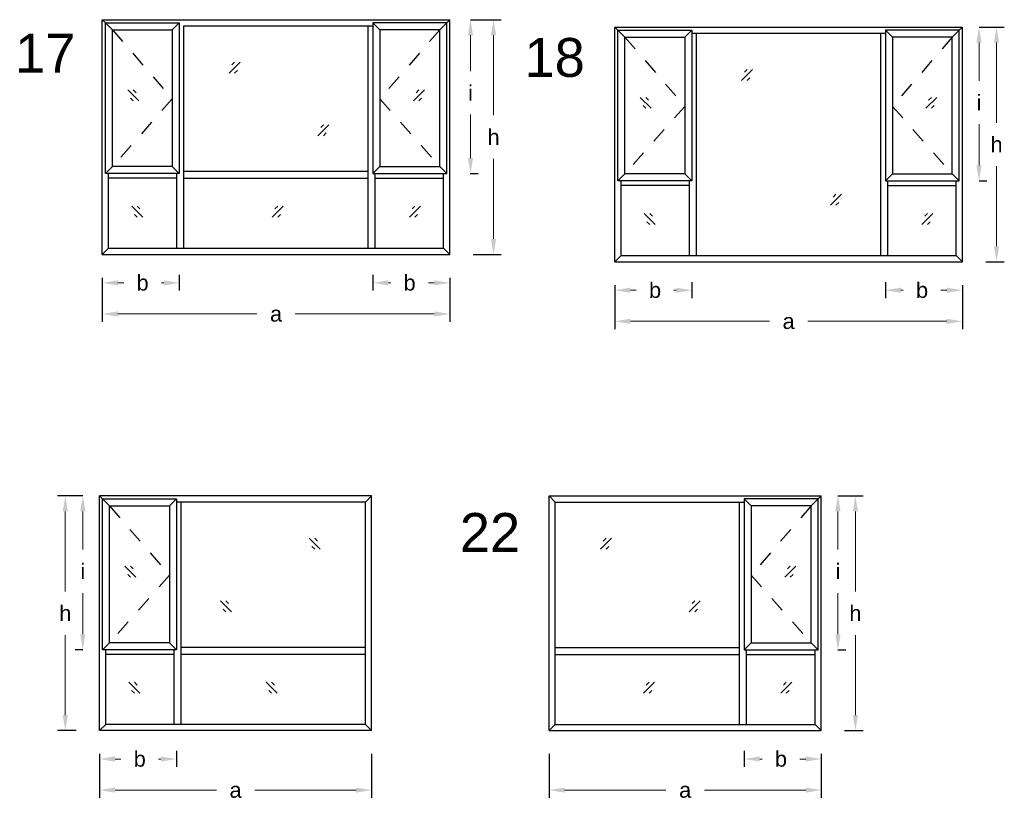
# Model space of a CAD drawing. Header units: millimetres. Extents: x -12.9 to 0.2, y -9.1 to 4.5.
# Tile 2 of 5: x -6.2 to 0.2, y -8.6 to -3.5. Entities that reach past the tile are written whole.
import ezdxf

# ---------------------------------------------------------------- set-up
doc = ezdxf.new("R2010")
doc.units = ezdxf.units.MM
doc.linetypes.add('DASHED', pattern=[19.05, 12.7, -6.35])
for name, color, linetype in [('auxiliar', 1, 'DASHED'), ('proyectable', 7, 'Continuous'), ('vidrio', 160, 'Continuous')]:
    doc.layers.add(name, color=color, linetype=linetype)
doc.styles.get("Standard").update_dxf_attribs({"font": 'arial.ttf'})
doc.dimstyles.get("Standard").update_dxf_attribs({"dimtxt": 0.18, "dimasz": 0.18, "dimexe": 0.2, "dimexo": 0.0625, "dimgap": 0.09, "dimtad": 0, "dimtih": 1, "dimtoh": 1, "dimdec": 4, "dimzin": 0, "dimdsep": 46, "dimtxsty": 'Standard', "dimcen": 0.09, "dimadec": 0, "dimazin": 0, "dimtfac": 1, "dimtdec": 4, "dimtofl": 0, "dimtmove": 0, "dimatfit": 3, "dimfxl": 1.5, "dimfxlon": 1, "dimtolj": 1, "dimtzin": 0, "dimarcsym": 0})

# ---------------------------------------------------------------- blocks, each defined once
blk = doc.blocks.new('*D52')
at = {"layer": 'Defpoints', "color": 0, "transparency": 16777216}
for p in [(-3.8855, -5.0209), (-3.3905, -5.0409), (-3.8855, -5.2235)]:
    blk.add_point(p, dxfattribs=at)
at = {"layer": 'proyectable', "color": 0, "lineweight": -2, "transparency": 16777216}
for p, q in [((-3.8855, -5.1709), (-3.8855, -5.2735)), ((-3.3905, -5.1909), (-3.3905, -5.2735))]:
    blk.add_line(p, q, dxfattribs=at)
at = {"layer": 'proyectable', "color": 0, "lineweight": 5, "transparency": 16777216}
for p, q in [((-3.7855, -5.2235), (-3.7709, -5.2235)), ((-3.4905, -5.2235), (-3.5281, -5.2235))]:
    blk.add_line(p, q, dxfattribs=at)
at = {"layer": 'proyectable', "color": 0, "transparency": 16777216}
for points in [[(-3.7855, -5.2068), (-3.7855, -5.2402), (-3.8855, -5.2235)], [(-3.4905, -5.2068), (-3.4905, -5.2402), (-3.3905, -5.2235)]]:
    blk.add_solid(points, dxfattribs=at)
at = {"layer": 'proyectable', "color": 0, "transparency": 16777216, "insert": (-3.6495, -5.2235), "char_height": 0.1, "attachment_point": 5}
blk.add_mtext('\\A1;b', dxfattribs=at)
blk = doc.blocks.new('*D53')
at = {"layer": 'Defpoints', "color": 0, "transparency": 16777216}
for p in [(-5.6255, -5.0409), (-3.3905, -5.0409), (-5.6255, -5.4235)]:
    blk.add_point(p, dxfattribs=at)
at = {"layer": 'proyectable', "color": 0, "lineweight": -2, "transparency": 16777216}
for p, q in [((-5.6255, -5.1909), (-5.6255, -5.4735)), ((-3.3905, -5.1909), (-3.3905, -5.4735))]:
    blk.add_line(p, q, dxfattribs=at)
at = {"layer": 'proyectable', "color": 0, "lineweight": 5, "transparency": 16777216}
for p, q in [((-5.5255, -5.4235), (-4.6313, -5.4235)), ((-3.4905, -5.4235), (-4.3846, -5.4235))]:
    blk.add_line(p, q, dxfattribs=at)
at = {"layer": 'proyectable', "color": 0, "transparency": 16777216}
for points in [[(-5.5255, -5.4068), (-5.5255, -5.4402), (-5.6255, -5.4235)], [(-3.4905, -5.4068), (-3.4905, -5.4402), (-3.3905, -5.4235)]]:
    blk.add_solid(points, dxfattribs=at)
at = {"layer": 'proyectable', "color": 0, "transparency": 16777216, "insert": (-4.508, -5.4235), "char_height": 0.1, "attachment_point": 5}
blk.add_mtext('\\A1;a', dxfattribs=at)
blk = doc.blocks.new('*D54')
at = {"layer": 'Defpoints', "color": 0, "transparency": 16777216}
for p in [(-5.6255, -5.0409), (-5.1305, -5.0209), (-5.1305, -5.2235)]:
    blk.add_point(p, dxfattribs=at)
at = {"layer": 'proyectable', "color": 0, "lineweight": -2, "transparency": 16777216}
for p, q in [((-5.6255, -5.1909), (-5.6255, -5.2735)), ((-5.1305, -5.1709), (-5.1305, -5.2735))]:
    blk.add_line(p, q, dxfattribs=at)
at = {"layer": 'proyectable', "color": 0, "lineweight": 5, "transparency": 16777216}
for p, q in [((-5.5255, -5.2235), (-5.4879, -5.2235)), ((-5.2305, -5.2235), (-5.245, -5.2235))]:
    blk.add_line(p, q, dxfattribs=at)
at = {"layer": 'proyectable', "color": 0, "transparency": 16777216}
for points in [[(-5.5255, -5.2068), (-5.5255, -5.2402), (-5.6255, -5.2235)], [(-5.2305, -5.2068), (-5.2305, -5.2402), (-5.1305, -5.2235)]]:
    blk.add_solid(points, dxfattribs=at)
at = {"layer": 'proyectable', "color": 0, "transparency": 16777216, "insert": (-5.3664, -5.2235), "char_height": 0.1, "attachment_point": 5}
blk.add_mtext('\\A1;b', dxfattribs=at)
blk = doc.blocks.new('*D55')
at = {"layer": 'Defpoints', "color": 0, "transparency": 16777216}
for p in [(-3.3905, -3.5309), (-3.1095, -3.5309), (-3.3905, -5.0409)]:
    blk.add_point(p, dxfattribs=at)
at = {"layer": 'proyectable', "color": 0, "lineweight": -2, "transparency": 16777216}
for p, q in [((-3.2405, -3.5309), (-3.0595, -3.5309)), ((-3.2405, -5.0409), (-3.0595, -5.0409))]:
    blk.add_line(p, q, dxfattribs=at)
at = {"layer": 'proyectable', "color": 0, "lineweight": 5, "transparency": 16777216}
for p, q in [((-3.1095, -3.6309), (-3.1095, -4.1459)), ((-3.1095, -4.9409), (-3.1095, -4.4259))]:
    blk.add_line(p, q, dxfattribs=at)
at = {"layer": 'proyectable', "color": 0, "transparency": 16777216}
for points in [[(-3.1261, -3.6309), (-3.0928, -3.6309), (-3.1095, -3.5309)], [(-3.1261, -4.9409), (-3.0928, -4.9409), (-3.1095, -5.0409)]]:
    blk.add_solid(points, dxfattribs=at)
at = {"layer": 'proyectable', "color": 0, "transparency": 16777216, "insert": (-3.1095, -4.2859), "char_height": 0.1, "attachment_point": 5}
blk.add_mtext('\\A1;h', dxfattribs=at)
blk = doc.blocks.new('*D56')
at = {"layer": 'Defpoints', "color": 0, "transparency": 16777216}
for p in [(-3.3905, -3.5309), (-3.2578, -3.5309), (-3.4105, -4.5209)]:
    blk.add_point(p, dxfattribs=at)
at = {"layer": 'proyectable', "color": 0, "lineweight": -2, "transparency": 16777216}
for p, q in [((-3.2578, -3.5309), (-3.2078, -3.5309)), ((-3.2605, -4.5209), (-3.2078, -4.5209))]:
    blk.add_line(p, q, dxfattribs=at)
at = {"layer": 'proyectable', "color": 0, "lineweight": 5, "transparency": 16777216}
for p, q in [((-3.2578, -3.6309), (-3.2578, -3.8617)), ((-3.2578, -4.4209), (-3.2578, -4.1417))]:
    blk.add_line(p, q, dxfattribs=at)
at = {"layer": 'proyectable', "color": 0, "transparency": 16777216}
for points in [[(-3.2744, -3.6309), (-3.2411, -3.6309), (-3.2578, -3.5309)], [(-3.2744, -4.4209), (-3.2411, -4.4209), (-3.2578, -4.5209)]]:
    blk.add_solid(points, dxfattribs=at)
at = {"layer": 'proyectable', "color": 0, "transparency": 16777216, "insert": (-3.2578, -4.0017), "char_height": 0.1, "attachment_point": 5}
blk.add_mtext('\\A1;i', dxfattribs=at)
blk = doc.blocks.new('*D57')
at = {"layer": 'Defpoints', "color": 0, "transparency": 16777216}
for p in [(-0.0947, -3.5782), (0.0126, -3.5782), (-0.1147, -4.5682)]:
    blk.add_point(p, dxfattribs=at)
at = {"layer": 'proyectable', "color": 0, "lineweight": -2, "transparency": 16777216}
for p, q in [((0.0126, -3.5782), (0.0626, -3.5782)), ((0.0126, -4.5682), (0.0626, -4.5682))]:
    blk.add_line(p, q, dxfattribs=at)
at = {"layer": 'proyectable', "color": 0, "lineweight": 5, "transparency": 16777216}
for p, q in [((0.0126, -3.6782), (0.0126, -3.9232)), ((0.0126, -4.4682), (0.0126, -4.2032))]:
    blk.add_line(p, q, dxfattribs=at)
at = {"layer": 'proyectable', "color": 0, "transparency": 16777216}
for points in [[(-0.0041, -3.6782), (0.0292, -3.6782), (0.0126, -3.5782)], [(-0.0041, -4.4682), (0.0292, -4.4682), (0.0126, -4.5682)]]:
    blk.add_solid(points, dxfattribs=at)
at = {"layer": 'proyectable', "color": 0, "transparency": 16777216, "insert": (0.0126, -4.0632), "char_height": 0.1, "attachment_point": 5}
blk.add_mtext('\\A1;i', dxfattribs=at)
blk = doc.blocks.new('*D58')
at = {"layer": 'Defpoints', "color": 0, "transparency": 16777216}
for p in [(-0.0947, -3.5782), (0.125, -3.5782), (-0.0947, -5.0882)]:
    blk.add_point(p, dxfattribs=at)
at = {"layer": 'proyectable', "color": 0, "lineweight": -2, "transparency": 16777216}
for p, q in [((0.0553, -3.5782), (0.175, -3.5782)), ((0.0553, -5.0882), (0.175, -5.0882))]:
    blk.add_line(p, q, dxfattribs=at)
at = {"layer": 'proyectable', "color": 0, "lineweight": 5, "transparency": 16777216}
for p, q in [((0.125, -3.6782), (0.125, -4.1932)), ((0.125, -4.9882), (0.125, -4.4732))]:
    blk.add_line(p, q, dxfattribs=at)
at = {"layer": 'proyectable', "color": 0, "transparency": 16777216}
for points in [[(0.1084, -3.6782), (0.1417, -3.6782), (0.125, -3.5782)], [(0.1084, -4.9882), (0.1417, -4.9882), (0.125, -5.0882)]]:
    blk.add_solid(points, dxfattribs=at)
at = {"layer": 'proyectable', "color": 0, "transparency": 16777216, "insert": (0.125, -4.3332), "char_height": 0.1, "attachment_point": 5}
blk.add_mtext('\\A1;h', dxfattribs=at)
blk = doc.blocks.new('*D59')
at = {"layer": 'Defpoints', "color": 0, "transparency": 16777216}
for p in [(-0.5897, -5.0682), (-0.0947, -5.0882), (-0.5897, -5.2708)]:
    blk.add_point(p, dxfattribs=at)
at = {"layer": 'proyectable', "color": 0, "lineweight": -2, "transparency": 16777216}
for p, q in [((-0.5897, -5.2182), (-0.5897, -5.3208)), ((-0.0947, -5.2382), (-0.0947, -5.3208))]:
    blk.add_line(p, q, dxfattribs=at)
at = {"layer": 'proyectable', "color": 0, "lineweight": 5, "transparency": 16777216}
for p, q in [((-0.4897, -5.2708), (-0.4752, -5.2708)), ((-0.1947, -5.2708), (-0.2324, -5.2708))]:
    blk.add_line(p, q, dxfattribs=at)
at = {"layer": 'proyectable', "color": 0, "transparency": 16777216}
for points in [[(-0.4897, -5.2541), (-0.4897, -5.2874), (-0.5897, -5.2708)], [(-0.1947, -5.2541), (-0.1947, -5.2874), (-0.0947, -5.2708)]]:
    blk.add_solid(points, dxfattribs=at)
at = {"layer": 'proyectable', "color": 0, "transparency": 16777216, "insert": (-0.3538, -5.2708), "char_height": 0.1, "attachment_point": 5}
blk.add_mtext('\\A1;b', dxfattribs=at)
blk = doc.blocks.new('*D60')
at = {"layer": 'Defpoints', "color": 0, "transparency": 16777216}
for p in [(-2.3297, -5.0882), (-0.0947, -5.0882), (-2.3297, -5.4708)]:
    blk.add_point(p, dxfattribs=at)
at = {"layer": 'proyectable', "color": 0, "lineweight": -2, "transparency": 16777216}
for p, q in [((-2.3297, -5.2382), (-2.3297, -5.5208)), ((-0.0947, -5.2382), (-0.0947, -5.5208))]:
    blk.add_line(p, q, dxfattribs=at)
at = {"layer": 'proyectable', "color": 0, "lineweight": 5, "transparency": 16777216}
for p, q in [((-2.2297, -5.4708), (-1.3356, -5.4708)), ((-0.1947, -5.4708), (-1.0889, -5.4708))]:
    blk.add_line(p, q, dxfattribs=at)
at = {"layer": 'proyectable', "color": 0, "transparency": 16777216}
for points in [[(-2.2297, -5.4541), (-2.2297, -5.4874), (-2.3297, -5.4708)], [(-0.1947, -5.4541), (-0.1947, -5.4874), (-0.0947, -5.4708)]]:
    blk.add_solid(points, dxfattribs=at)
at = {"layer": 'proyectable', "color": 0, "transparency": 16777216, "insert": (-1.2122, -5.4708), "char_height": 0.1, "attachment_point": 5}
blk.add_mtext('\\A1;a', dxfattribs=at)
blk = doc.blocks.new('*D61')
at = {"layer": 'Defpoints', "color": 0, "transparency": 16777216}
for p in [(-2.3297, -5.0882), (-1.8347, -5.0682), (-1.8347, -5.2708)]:
    blk.add_point(p, dxfattribs=at)
at = {"layer": 'proyectable', "color": 0, "lineweight": -2, "transparency": 16777216}
for p, q in [((-2.3297, -5.2382), (-2.3297, -5.3208)), ((-1.8347, -5.2182), (-1.8347, -5.3208))]:
    blk.add_line(p, q, dxfattribs=at)
at = {"layer": 'proyectable', "color": 0, "lineweight": 5, "transparency": 16777216}
for p, q in [((-2.2297, -5.2708), (-2.1921, -5.2708)), ((-1.9347, -5.2708), (-1.9493, -5.2708))]:
    blk.add_line(p, q, dxfattribs=at)
at = {"layer": 'proyectable', "color": 0, "transparency": 16777216}
for points in [[(-2.2297, -5.2541), (-2.2297, -5.2874), (-2.3297, -5.2708)], [(-1.9347, -5.2541), (-1.9347, -5.2874), (-1.8347, -5.2708)]]:
    blk.add_solid(points, dxfattribs=at)
at = {"layer": 'proyectable', "color": 0, "transparency": 16777216, "insert": (-2.0707, -5.2708), "char_height": 0.1, "attachment_point": 5}
blk.add_mtext('\\A1;b', dxfattribs=at)
blk = doc.blocks.new('*D76')
at = {"layer": 'Defpoints', "color": 0, "transparency": 16777216}
for p in [(-5.7509, -6.5931), (-5.6436, -6.5931), (-5.6236, -7.5831)]:
    blk.add_point(p, dxfattribs=at)
at = {"layer": 'proyectable', "color": 0, "lineweight": -2, "transparency": 16777216}
for p, q in [((-5.7509, -6.5931), (-5.8009, -6.5931)), ((-5.7509, -7.5831), (-5.8009, -7.5831))]:
    blk.add_line(p, q, dxfattribs=at)
at = {"layer": 'proyectable', "color": 0, "lineweight": 5, "transparency": 16777216}
for p, q in [((-5.7509, -6.6931), (-5.7509, -6.9381)), ((-5.7509, -7.4831), (-5.7509, -7.2181))]:
    blk.add_line(p, q, dxfattribs=at)
at = {"layer": 'proyectable', "color": 0, "transparency": 16777216}
for points in [[(-5.7676, -6.6931), (-5.7343, -6.6931), (-5.7509, -6.5931)], [(-5.7676, -7.4831), (-5.7343, -7.4831), (-5.7509, -7.5831)]]:
    blk.add_solid(points, dxfattribs=at)
at = {"layer": 'proyectable', "color": 0, "transparency": 16777216, "insert": (-5.7509, -7.0781), "char_height": 0.1, "attachment_point": 5}
blk.add_mtext('\\A1;i', dxfattribs=at)
blk = doc.blocks.new('*D77')
at = {"layer": 'Defpoints', "color": 0, "transparency": 16777216}
for p in [(-5.8634, -6.5931), (-5.6436, -6.5931), (-5.6436, -8.1031)]:
    blk.add_point(p, dxfattribs=at)
at = {"layer": 'proyectable', "color": 0, "lineweight": -2, "transparency": 16777216}
for p, q in [((-5.7936, -6.5931), (-5.9134, -6.5931)), ((-5.7936, -8.1031), (-5.9134, -8.1031))]:
    blk.add_line(p, q, dxfattribs=at)
at = {"layer": 'proyectable', "color": 0, "lineweight": 5, "transparency": 16777216}
for p, q in [((-5.8634, -6.6931), (-5.8634, -7.2081)), ((-5.8634, -8.0031), (-5.8634, -7.4881))]:
    blk.add_line(p, q, dxfattribs=at)
at = {"layer": 'proyectable', "color": 0, "transparency": 16777216}
for points in [[(-5.88, -6.6931), (-5.8467, -6.6931), (-5.8634, -6.5931)], [(-5.88, -8.0031), (-5.8467, -8.0031), (-5.8634, -8.1031)]]:
    blk.add_solid(points, dxfattribs=at)
at = {"layer": 'proyectable', "color": 0, "transparency": 16777216, "insert": (-5.8634, -7.3481), "char_height": 0.1, "attachment_point": 5}
blk.add_mtext('\\A1;h', dxfattribs=at)
blk = doc.blocks.new('*D78')
at = {"layer": 'Defpoints', "color": 0, "transparency": 16777216}
for p in [(-1.0023, -6.5931), (-0.895, -6.5931), (-1.0223, -7.5831)]:
    blk.add_point(p, dxfattribs=at)
at = {"layer": 'proyectable', "color": 0, "lineweight": -2, "transparency": 16777216}
for p, q in [((-0.895, -6.5931), (-0.845, -6.5931)), ((-0.895, -7.5831), (-0.845, -7.5831))]:
    blk.add_line(p, q, dxfattribs=at)
at = {"layer": 'proyectable', "color": 0, "lineweight": 5, "transparency": 16777216}
for p, q in [((-0.895, -6.6931), (-0.895, -6.9381)), ((-0.895, -7.4831), (-0.895, -7.2181))]:
    blk.add_line(p, q, dxfattribs=at)
at = {"layer": 'proyectable', "color": 0, "transparency": 16777216}
for points in [[(-0.9116, -6.6931), (-0.8783, -6.6931), (-0.895, -6.5931)], [(-0.9116, -7.4831), (-0.8783, -7.4831), (-0.895, -7.5831)]]:
    blk.add_solid(points, dxfattribs=at)
at = {"layer": 'proyectable', "color": 0, "transparency": 16777216, "insert": (-0.895, -7.0781), "char_height": 0.1, "attachment_point": 5}
blk.add_mtext('\\A1;i', dxfattribs=at)
blk = doc.blocks.new('*D79')
at = {"layer": 'Defpoints', "color": 0, "transparency": 16777216}
for p in [(-1.0023, -6.5931), (-0.7825, -6.5931), (-1.0023, -8.1031)]:
    blk.add_point(p, dxfattribs=at)
at = {"layer": 'proyectable', "color": 0, "lineweight": -2, "transparency": 16777216}
for p, q in [((-0.8523, -6.5931), (-0.7325, -6.5931)), ((-0.8523, -8.1031), (-0.7325, -8.1031))]:
    blk.add_line(p, q, dxfattribs=at)
at = {"layer": 'proyectable', "color": 0, "lineweight": 5, "transparency": 16777216}
for p, q in [((-0.7825, -6.6931), (-0.7825, -7.2081)), ((-0.7825, -8.0031), (-0.7825, -7.4881))]:
    blk.add_line(p, q, dxfattribs=at)
at = {"layer": 'proyectable', "color": 0, "transparency": 16777216}
for points in [[(-0.7992, -6.6931), (-0.7658, -6.6931), (-0.7825, -6.5931)], [(-0.7992, -8.0031), (-0.7658, -8.0031), (-0.7825, -8.1031)]]:
    blk.add_solid(points, dxfattribs=at)
at = {"layer": 'proyectable', "color": 0, "transparency": 16777216, "insert": (-0.7825, -7.3481), "char_height": 0.1, "attachment_point": 5}
blk.add_mtext('\\A1;h', dxfattribs=at)
blk = doc.blocks.new('*D80')
at = {"layer": 'Defpoints', "color": 0, "transparency": 16777216}
for p in [(-5.6436, -8.1031), (-5.1486, -8.0831), (-5.1486, -8.2856)]:
    blk.add_point(p, dxfattribs=at)
at = {"layer": 'proyectable', "color": 0, "lineweight": -2, "transparency": 16777216}
for p, q in [((-5.6436, -8.2531), (-5.6436, -8.3356)), ((-5.1486, -8.2331), (-5.1486, -8.3356))]:
    blk.add_line(p, q, dxfattribs=at)
at = {"layer": 'proyectable', "color": 0, "lineweight": 5, "transparency": 16777216}
for p, q in [((-5.5436, -8.2856), (-5.506, -8.2856)), ((-5.2486, -8.2856), (-5.2632, -8.2856))]:
    blk.add_line(p, q, dxfattribs=at)
at = {"layer": 'proyectable', "color": 0, "transparency": 16777216}
for points in [[(-5.5436, -8.2689), (-5.5436, -8.3023), (-5.6436, -8.2856)], [(-5.2486, -8.2689), (-5.2486, -8.3023), (-5.1486, -8.2856)]]:
    blk.add_solid(points, dxfattribs=at)
at = {"layer": 'proyectable', "color": 0, "transparency": 16777216, "insert": (-5.3846, -8.2856), "char_height": 0.1, "attachment_point": 5}
blk.add_mtext('\\A1;b', dxfattribs=at)
blk = doc.blocks.new('*D81')
at = {"layer": 'Defpoints', "color": 0, "transparency": 16777216}
for p in [(-5.6436, -8.1031), (-3.8936, -8.1031), (-3.8936, -8.4856)]:
    blk.add_point(p, dxfattribs=at)
at = {"layer": 'proyectable', "color": 0, "lineweight": -2, "transparency": 16777216}
for p, q in [((-5.6436, -8.2531), (-5.6436, -8.5356)), ((-3.8936, -8.2531), (-3.8936, -8.5356))]:
    blk.add_line(p, q, dxfattribs=at)
at = {"layer": 'proyectable', "color": 0, "lineweight": 5, "transparency": 16777216}
for p, q in [((-5.5436, -8.4856), (-4.892, -8.4856)), ((-3.9936, -8.4856), (-4.6453, -8.4856))]:
    blk.add_line(p, q, dxfattribs=at)
at = {"layer": 'proyectable', "color": 0, "transparency": 16777216}
for points in [[(-5.5436, -8.4689), (-5.5436, -8.5023), (-5.6436, -8.4856)], [(-3.9936, -8.4689), (-3.9936, -8.5023), (-3.8936, -8.4856)]]:
    blk.add_solid(points, dxfattribs=at)
at = {"layer": 'proyectable', "color": 0, "transparency": 16777216, "insert": (-4.7686, -8.4856), "char_height": 0.1, "attachment_point": 5}
blk.add_mtext('\\A1;a', dxfattribs=at)
blk = doc.blocks.new('*D82')
at = {"layer": 'Defpoints', "color": 0, "transparency": 16777216}
for p in [(-1.4973, -8.0831), (-1.0023, -8.1031), (-1.4973, -8.2856)]:
    blk.add_point(p, dxfattribs=at)
at = {"layer": 'proyectable', "color": 0, "lineweight": -2, "transparency": 16777216}
for p, q in [((-1.4973, -8.2331), (-1.4973, -8.3356)), ((-1.0023, -8.2531), (-1.0023, -8.3356))]:
    blk.add_line(p, q, dxfattribs=at)
at = {"layer": 'proyectable', "color": 0, "lineweight": 5, "transparency": 16777216}
for p, q in [((-1.3973, -8.2856), (-1.3827, -8.2856)), ((-1.1023, -8.2856), (-1.1399, -8.2856))]:
    blk.add_line(p, q, dxfattribs=at)
at = {"layer": 'proyectable', "color": 0, "transparency": 16777216}
for points in [[(-1.3973, -8.2689), (-1.3973, -8.3023), (-1.4973, -8.2856)], [(-1.1023, -8.2689), (-1.1023, -8.3023), (-1.0023, -8.2856)]]:
    blk.add_solid(points, dxfattribs=at)
at = {"layer": 'proyectable', "color": 0, "transparency": 16777216, "insert": (-1.2613, -8.2856), "char_height": 0.1, "attachment_point": 5}
blk.add_mtext('\\A1;b', dxfattribs=at)
blk = doc.blocks.new('*D83')
at = {"layer": 'Defpoints', "color": 0, "transparency": 16777216}
for p in [(-2.7523, -8.1031), (-1.0023, -8.1031), (-2.7523, -8.4856)]:
    blk.add_point(p, dxfattribs=at)
at = {"layer": 'proyectable', "color": 0, "lineweight": -2, "transparency": 16777216}
for p, q in [((-2.7523, -8.2531), (-2.7523, -8.5356)), ((-1.0023, -8.2531), (-1.0023, -8.5356))]:
    blk.add_line(p, q, dxfattribs=at)
at = {"layer": 'proyectable', "color": 0, "lineweight": 5, "transparency": 16777216}
for p, q in [((-2.6523, -8.4856), (-2.0006, -8.4856)), ((-1.1023, -8.4856), (-1.7539, -8.4856))]:
    blk.add_line(p, q, dxfattribs=at)
at = {"layer": 'proyectable', "color": 0, "transparency": 16777216}
for points in [[(-2.6523, -8.4689), (-2.6523, -8.5023), (-2.7523, -8.4856)], [(-1.1023, -8.4689), (-1.1023, -8.5023), (-1.0023, -8.4856)]]:
    blk.add_solid(points, dxfattribs=at)
at = {"layer": 'proyectable', "color": 0, "transparency": 16777216, "insert": (-1.8773, -8.4856), "char_height": 0.1, "attachment_point": 5}
blk.add_mtext('\\A1;a', dxfattribs=at)

msp = doc.modelspace()

# ---------------------------------------------------------------- linework, layer by layer
at = {"layer": 'auxiliar', "ltscale": 0.003}
for p, q in [((-5.5605, -3.5959), (-5.1755, -4.0409)), ((-3.4555, -3.5959), (-3.8405, -4.0409)), ((-2.2647, -3.6432), (-1.8797, -4.0882)), ((-0.1597, -3.6432), (-0.5447, -4.0882)), ((-5.1755, -4.0409), (-5.5605, -4.4759)), ((-3.8405, -4.0409), (-3.4555, -4.4759)), ((-1.8797, -4.0882), (-2.2647, -4.5232)), ((-0.5447, -4.0882), (-0.1597, -4.5232)), ((-5.5786, -6.6581), (-5.1936, -7.1031)), ((-1.0673, -6.6581), (-1.4523, -7.1031)), ((-5.1936, -7.1031), (-5.5786, -7.5381)), ((-1.4523, -7.1031), (-1.0673, -7.5381))]:
    msp.add_line(p, q, dxfattribs=at)
at = {"layer": 'proyectable'}
for p, q in [((-5.6255, -3.5309), (-3.3905, -3.5309)), ((-5.6255, -5.0409), (-5.6255, -3.5309)), ((-5.6255, -3.5309), (-5.6055, -3.5509)), ((-3.3905, -3.5309), (-3.4105, -3.5509)), ((-3.3905, -5.0409), (-3.3905, -3.5309)), ((-5.5605, -3.5959), (-5.6055, -3.5509)), ((-5.1755, -3.5959), (-5.1305, -3.5509)), ((-5.1005, -3.5709), (-3.8855, -3.5709)), ((-5.1005, -5.0009), (-5.1005, -3.5709)), ((-3.9155, -5.0009), (-3.9155, -3.5709)), ((-3.8405, -3.5959), (-3.8855, -3.5509)), ((-3.4555, -3.5959), (-3.4105, -3.5509)), ((-2.3297, -3.5782), (-0.0947, -3.5782)), ((-2.3297, -5.0882), (-2.3297, -3.5782)), ((-2.3097, -3.5982), (-2.3297, -3.5782)), ((-2.2647, -3.6432), (-2.3097, -3.5982)), ((-1.8797, -3.6432), (-1.8347, -3.5982)), ((-0.5447, -3.6432), (-0.5897, -3.5982)), ((-0.1597, -3.6432), (-0.1147, -3.5982)), ((-0.1147, -3.5982), (-0.0947, -3.5782)), ((-0.0947, -5.0882), (-0.0947, -3.5782)), ((-1.8347, -3.6182), (-0.5897, -3.6182)), ((-1.8047, -5.0482), (-1.8047, -3.6182)), ((-0.6197, -5.0482), (-0.6197, -3.6182)), ((-5.6055, -4.5209), (-5.5605, -4.4759)), ((-5.1305, -4.5209), (-5.1755, -4.4759)), ((-3.8855, -4.5209), (-3.8405, -4.4759)), ((-3.4105, -4.5209), (-3.4555, -4.4759)), ((-5.5855, -5.0009), (-5.5855, -4.5209)), ((-5.1455, -4.5509), (-5.5855, -4.5509)), ((-5.1455, -5.0009), (-5.1455, -4.5209)), ((-5.1005, -4.5059), (-3.9155, -4.5059)), ((-5.1005, -4.5509), (-3.9155, -4.5509)), ((-3.8705, -5.0009), (-3.8705, -4.5209)), ((-3.8705, -4.5509), (-3.4305, -4.5509)), ((-3.4305, -5.0009), (-3.4305, -4.5209)), ((-2.3097, -4.5682), (-2.2647, -4.5232)), ((-1.8347, -4.5682), (-1.8797, -4.5232)), ((-0.5897, -4.5682), (-0.5447, -4.5232)), ((-0.1147, -4.5682), (-0.1597, -4.5232)), ((-2.2897, -5.0482), (-2.2897, -4.5682)), ((-1.8497, -4.5982), (-2.2897, -4.5982)), ((-1.8497, -5.0482), (-1.8497, -4.5682)), ((-0.5747, -5.0482), (-0.5747, -4.5682)), ((-0.5747, -4.5982), (-0.1347, -4.5982)), ((-0.1347, -5.0482), (-0.1347, -4.5682)), ((-5.6255, -5.0409), (-5.5855, -5.0009)), ((-5.5855, -5.0009), (-3.4305, -5.0009)), ((-3.3905, -5.0409), (-3.4305, -5.0009)), ((-5.6255, -5.0409), (-3.3905, -5.0409)), ((-2.3297, -5.0882), (-2.2897, -5.0482)), ((-2.2897, -5.0482), (-0.1347, -5.0482)), ((-0.0947, -5.0882), (-0.1347, -5.0482)), ((-2.3297, -5.0882), (-0.0947, -5.0882)), ((-5.6436, -8.1031), (-5.6436, -6.5931)), ((-3.8936, -6.5931), (-5.6436, -6.5931)), ((-5.6436, -6.5931), (-5.6236, -6.6131)), ((-5.5786, -6.6581), (-5.6236, -6.6131)), ((-5.1936, -6.6581), (-5.1486, -6.6131)), ((-3.9336, -6.6331), (-5.1486, -6.6331)), ((-5.1186, -8.0631), (-5.1186, -6.6331)), ((-3.9336, -6.6331), (-3.8936, -6.5931)), ((-3.9336, -8.0631), (-3.9336, -6.6331)), ((-3.8936, -8.1031), (-3.8936, -6.5931)), ((-2.7523, -8.1031), (-2.7523, -6.5931)), ((-2.7123, -6.6331), (-2.7523, -6.5931)), ((-2.7523, -6.5931), (-1.0023, -6.5931)), ((-2.7123, -8.0631), (-2.7123, -6.6331)), ((-2.7123, -6.6331), (-1.4973, -6.6331)), ((-1.5273, -8.0631), (-1.5273, -6.6331)), ((-1.4523, -6.6581), (-1.4973, -6.6131)), ((-1.0673, -6.6581), (-1.0223, -6.6131)), ((-1.0023, -6.5931), (-1.0223, -6.6131)), ((-1.0023, -8.1031), (-1.0023, -6.5931)), ((-5.6236, -7.5831), (-5.5786, -7.5381)), ((-5.6036, -8.0631), (-5.6036, -7.5831)), ((-5.1486, -7.5831), (-5.1936, -7.5381)), ((-5.1636, -8.0631), (-5.1636, -7.5831)), ((-3.9336, -7.5681), (-5.1186, -7.5681)), ((-2.7123, -7.5681), (-1.5273, -7.5681)), ((-1.4973, -7.5831), (-1.4523, -7.5381)), ((-1.4823, -8.0631), (-1.4823, -7.5831)), ((-1.0223, -7.5831), (-1.0673, -7.5381)), ((-1.0423, -8.0631), (-1.0423, -7.5831)), ((-5.1636, -7.6131), (-5.6036, -7.6131)), ((-3.9336, -7.6131), (-5.1186, -7.6131)), ((-2.7123, -7.6131), (-1.5273, -7.6131)), ((-1.4823, -7.6131), (-1.0423, -7.6131)), ((-5.6436, -8.1031), (-5.6036, -8.0631)), ((-3.8936, -8.1031), (-5.6436, -8.1031)), ((-3.9336, -8.0631), (-5.6036, -8.0631)), ((-3.9336, -8.0631), (-3.8936, -8.1031)), ((-2.7123, -8.0631), (-2.7523, -8.1031)), ((-2.7523, -8.1031), (-1.0023, -8.1031)), ((-2.7123, -8.0631), (-1.0423, -8.0631)), ((-1.0023, -8.1031), (-1.0423, -8.0631))]:
    msp.add_line(p, q, dxfattribs=at)
for points in [[(-5.6055, -4.5209), (-5.6055, -3.5509), (-5.1305, -3.5509), (-5.1305, -4.5209)], [(-5.5605, -4.4759), (-5.5605, -3.5959), (-5.1755, -3.5959), (-5.1755, -4.4759)], [(-3.4105, -4.5209), (-3.4105, -3.5509), (-3.8855, -3.5509), (-3.8855, -4.5209)], [(-3.4555, -4.4759), (-3.4555, -3.5959), (-3.8405, -3.5959), (-3.8405, -4.4759)], [(-2.3097, -4.5682), (-2.3097, -3.5982), (-1.8347, -3.5982), (-1.8347, -4.5682)], [(-0.1147, -4.5682), (-0.1147, -3.5982), (-0.5897, -3.5982), (-0.5897, -4.5682)], [(-2.2647, -4.5232), (-2.2647, -3.6432), (-1.8797, -3.6432), (-1.8797, -4.5232)], [(-0.1597, -4.5232), (-0.1597, -3.6432), (-0.5447, -3.6432), (-0.5447, -4.5232)], [(-5.6236, -7.5831), (-5.6236, -6.6131), (-5.1486, -6.6131), (-5.1486, -7.5831)], [(-1.0223, -7.5831), (-1.0223, -6.6131), (-1.4973, -6.6131), (-1.4973, -7.5831)], [(-5.5786, -7.5381), (-5.5786, -6.6581), (-5.1936, -6.6581), (-5.1936, -7.5381)], [(-1.0673, -7.5381), (-1.0673, -6.6581), (-1.4523, -6.6581), (-1.4523, -7.5381)]]:
    msp.add_lwpolyline(points, close=True, dxfattribs=at)
at = {"layer": 'vidrio'}
for p, q in [((-4.8099, -3.8747), (-4.7392, -3.804)), ((-4.7922, -3.8216), (-4.7745, -3.804)), ((-4.7745, -3.8747), (-4.7569, -3.857)), ((-1.5141, -3.9219), (-1.4434, -3.8512)), ((-1.4964, -3.8689), (-1.4788, -3.8512)), ((-1.4788, -3.9219), (-1.4611, -3.9043)), ((-5.391, -4.0537), (-5.4617, -3.983)), ((-5.4086, -4.0007), (-5.4263, -3.983)), ((-3.625, -4.0537), (-3.5543, -3.983)), ((-3.6073, -4.0007), (-3.5897, -3.983)), ((-5.4263, -4.0537), (-5.444, -4.036)), ((-3.5897, -4.0537), (-3.572, -4.036)), ((-2.0952, -4.101), (-2.1659, -4.0303)), ((-2.1129, -4.0479), (-2.1306, -4.0303)), ((-0.3292, -4.101), (-0.2585, -4.0303)), ((-0.3116, -4.0479), (-0.2939, -4.0303)), ((-2.1306, -4.101), (-2.1482, -4.0833)), ((-0.2939, -4.101), (-0.2762, -4.0833)), ((-4.2387, -4.2771), (-4.168, -4.2063)), ((-4.2211, -4.224), (-4.2034, -4.2063)), ((-4.2034, -4.2771), (-4.1857, -4.2594)), ((-0.943, -4.7243), (-0.8723, -4.6536)), ((-0.9253, -4.6713), (-0.9076, -4.6536)), ((-5.3655, -4.8009), (-5.4362, -4.7302)), ((-5.3832, -4.7479), (-5.4008, -4.7302)), ((-4.533, -4.8009), (-4.4623, -4.7302)), ((-4.5153, -4.7479), (-4.4976, -4.7302)), ((-3.6505, -4.8009), (-3.5798, -4.7302)), ((-3.6328, -4.7479), (-3.6151, -4.7302)), ((-0.9076, -4.7243), (-0.8899, -4.7067)), ((-5.4008, -4.8009), (-5.4185, -4.7833)), ((-4.4976, -4.8009), (-4.48, -4.7833)), ((-3.6151, -4.8009), (-3.5975, -4.7833)), ((-2.0697, -4.8482), (-2.1404, -4.7775)), ((-2.0874, -4.7952), (-2.1051, -4.7775)), ((-0.3547, -4.8482), (-0.284, -4.7775)), ((-0.337, -4.7952), (-0.3194, -4.7775)), ((-2.1051, -4.8482), (-2.1228, -4.8305)), ((-0.3194, -4.8482), (-0.3017, -4.8305)), ((-4.2242, -6.9368), (-4.2949, -6.8661)), ((-4.2419, -6.8837), (-4.2596, -6.8661)), ((-2.4217, -6.9368), (-2.351, -6.8661)), ((-2.404, -6.8837), (-2.3863, -6.8661)), ((-4.2596, -6.9368), (-4.2772, -6.9191)), ((-2.3863, -6.9368), (-2.3686, -6.9191)), ((-5.4091, -7.1158), (-5.4798, -7.0451)), ((-5.4268, -7.0628), (-5.4445, -7.0451)), ((-1.2368, -7.1158), (-1.1661, -7.0451)), ((-1.2191, -7.0628), (-1.2014, -7.0451)), ((-5.4445, -7.1158), (-5.4621, -7.0981)), ((-1.2014, -7.1158), (-1.1838, -7.0981)), ((-4.7954, -7.3392), (-4.8661, -7.2685)), ((-4.813, -7.2861), (-4.8307, -7.2685)), ((-1.8505, -7.3392), (-1.7798, -7.2685)), ((-1.8328, -7.2861), (-1.8152, -7.2685)), ((-4.8307, -7.3392), (-4.8484, -7.3215)), ((-1.8152, -7.3392), (-1.7975, -7.3215)), ((-5.3836, -7.8631), (-5.4543, -7.7923)), ((-5.419, -7.8631), (-5.4367, -7.8454)), ((-5.4013, -7.81), (-5.419, -7.7923)), ((-4.5011, -7.8631), (-4.5718, -7.7923)), ((-4.5365, -7.8631), (-4.5542, -7.8454)), ((-4.5188, -7.81), (-4.5365, -7.7923)), ((-2.1448, -7.8631), (-2.0741, -7.7923)), ((-2.1271, -7.81), (-2.1094, -7.7923)), ((-2.1094, -7.8631), (-2.0917, -7.8454)), ((-1.2623, -7.8631), (-1.1916, -7.7923)), ((-1.2446, -7.81), (-1.2269, -7.7923)), ((-1.2269, -7.8631), (-1.2092, -7.8454))]:
    msp.add_line(p, q, dxfattribs=at)

# ---------------------------------------------------------------- texts
at = {"layer": 'proyectable', "char_height": 0.25, "attachment_point": 1}
for s, insert in [('17', (-6.1867, -3.6215)), ('18', (-2.9109, -3.6487)), ('22', (-3.3267, -6.7036))]:
    msp.add_mtext_dynamic_manual_height_columns(s, width=0.328144, gutter_width=1.25, heights=[0], dxfattribs=dict(at, insert=insert))

# ---------------------------------------------------------------- dimensions: what is measured, and where the dimension line sits
at = {"layer": 'proyectable'}
for base, p1, p2, angle, text, override, picture, middle in [((-3.2578, -3.5309), (-3.4105, -4.5209), (-3.3905, -3.5309), 90, 'i', {"dimtxt": 0.1, "dimasz": 0.1, "dimexe": 0.05, "dimexo": 0.15, "dimdec": 1, "dimdle": 0.1, "dimlwd": 5}, '*D56', (-3.2578, -4.0017)), ((0.0126, -3.5782), (-0.1147, -4.5682), (-0.0947, -3.5782), 90, 'i', {"dimtxt": 0.1, "dimasz": 0.1, "dimexe": 0.05, "dimexo": 0.15, "dimdec": 1, "dimdle": 0.1, "dimlwd": 5}, '*D57', (0.0126, -4.0632)), ((-3.8855, -5.2235), (-3.3905, -5.0409), (-3.8855, -5.0209), 180, 'b', {"dimtxt": 0.1, "dimasz": 0.1, "dimexe": 0.05, "dimexo": 0.15, "dimdec": 1, "dimdle": 0.1, "dimtofl": 1, "dimtmove": 1, "dimlwd": 5}, '*D52', (-3.6495, -5.2235)), ((-0.5897, -5.2708), (-0.0947, -5.0882), (-0.5897, -5.0682), 180, 'b', {"dimtxt": 0.1, "dimasz": 0.1, "dimexe": 0.05, "dimexo": 0.15, "dimdec": 1, "dimdle": 0.1, "dimtofl": 1, "dimtmove": 1, "dimlwd": 5}, '*D59', (-0.3538, -5.2708)), ((-5.7509, -6.5931), (-5.6236, -7.5831), (-5.6436, -6.5931), 90, 'i', {"dimtxt": 0.1, "dimasz": 0.1, "dimexe": 0.05, "dimexo": 0.15, "dimdec": 1, "dimdle": 0.1, "dimlwd": 5}, '*D76', (-5.7509, -7.0781)), ((-0.895, -6.5931), (-1.0223, -7.5831), (-1.0023, -6.5931), 90, 'i', {"dimtxt": 0.1, "dimasz": 0.1, "dimexe": 0.05, "dimexo": 0.15, "dimdec": 1, "dimdle": 0.1, "dimlwd": 5}, '*D78', (-0.895, -7.0781)), ((-1.4973, -8.2856), (-1.0023, -8.1031), (-1.4973, -8.0831), 180, 'b', {"dimtxt": 0.1, "dimasz": 0.1, "dimexe": 0.05, "dimexo": 0.15, "dimdec": 1, "dimdle": 0.1, "dimtofl": 1, "dimtmove": 1, "dimlwd": 5}, '*D82', (-1.2613, -8.2856))]:
    dim = msp.add_linear_dim(base=base, p1=p1, p2=p2, angle=angle, text=text, dimstyle='Standard', override=override, dxfattribs=at)
    dim.commit()
    dim.dimension.update_dxf_attribs({"geometry": picture, "text_midpoint": middle, "dimtype": 160})
for base, p1, p2, angle, text, override, picture, middle in [((-3.1095, -3.5309), (-3.3905, -5.0409), (-3.3905, -3.5309), 90, 'h', {"dimtxt": 0.1, "dimasz": 0.1, "dimexe": 0.05, "dimexo": 0.15, "dimdec": 1, "dimdle": 0.1, "dimlwd": 5}, '*D55', (-3.1095, -4.2859)), ((0.125, -3.5782), (-0.0947, -5.0882), (-0.0947, -3.5782), 90, 'h', {"dimtxt": 0.1, "dimasz": 0.1, "dimexe": 0.05, "dimexo": 0.15, "dimdec": 1, "dimdle": 0.1, "dimlwd": 5}, '*D58', (0.125, -4.3332)), ((-5.6255, -5.4235), (-3.3905, -5.0409), (-5.6255, -5.0409), 180, 'a', {"dimtxt": 0.1, "dimasz": 0.1, "dimexe": 0.05, "dimexo": 0.15, "dimdec": 1, "dimrnd": 0, "dimdle": 0.1, "dimlwd": 5}, '*D53', (-4.508, -5.4235)), ((-2.3297, -5.4708), (-0.0947, -5.0882), (-2.3297, -5.0882), 180, 'a', {"dimtxt": 0.1, "dimasz": 0.1, "dimexe": 0.05, "dimexo": 0.15, "dimdec": 1, "dimrnd": 0, "dimdle": 0.1, "dimlwd": 5}, '*D60', (-1.2122, -5.4708)), ((-5.8634, -6.5931), (-5.6436, -8.1031), (-5.6436, -6.5931), 90, 'h', {"dimtxt": 0.1, "dimasz": 0.1, "dimexe": 0.05, "dimexo": 0.15, "dimdec": 1, "dimdle": 0.1, "dimlwd": 5}, '*D77', (-5.8634, -7.3481)), ((-0.7825, -6.5931), (-1.0023, -8.1031), (-1.0023, -6.5931), 90, 'h', {"dimtxt": 0.1, "dimasz": 0.1, "dimexe": 0.05, "dimexo": 0.15, "dimdec": 1, "dimdle": 0.1, "dimlwd": 5}, '*D79', (-0.7825, -7.3481)), ((-2.7523, -8.4856), (-1.0023, -8.1031), (-2.7523, -8.1031), 180, 'a', {"dimtxt": 0.1, "dimasz": 0.1, "dimexe": 0.05, "dimexo": 0.15, "dimdec": 1, "dimrnd": 0, "dimdle": 0.1, "dimlwd": 5}, '*D83', (-1.8773, -8.4856))]:
    dim = msp.add_linear_dim(base=base, p1=p1, p2=p2, angle=angle, text=text, dimstyle='Standard', override=override, dxfattribs=at)
    dim.commit()
    dim.dimension.update_dxf_attribs({"geometry": picture, "text_midpoint": middle})
for base, p1, p2, picture, middle in [((-5.1305, -5.2235), (-5.6255, -5.0409), (-5.1305, -5.0209), '*D54', (-5.3664, -5.2235)), ((-1.8347, -5.2708), (-2.3297, -5.0882), (-1.8347, -5.0682), '*D61', (-2.0707, -5.2708)), ((-5.1486, -8.2856), (-5.6436, -8.1031), (-5.1486, -8.0831), '*D80', (-5.3846, -8.2856))]:
    dim = msp.add_linear_dim(base=base, p1=p1, p2=p2, text='b', dimstyle='Standard', override={"dimtxt": 0.1, "dimasz": 0.1, "dimexe": 0.05, "dimexo": 0.15, "dimdec": 1, "dimdle": 0.1, "dimtofl": 1, "dimtmove": 1, "dimlwd": 5}, dxfattribs=at)
    dim.commit()
    dim.dimension.update_dxf_attribs({"geometry": picture, "text_midpoint": middle, "dimtype": 160})
dim = msp.add_linear_dim(base=(-3.8936, -8.4856), p1=(-5.6436, -8.1031), p2=(-3.8936, -8.1031), text='a', dimstyle='Standard', override={"dimtxt": 0.1, "dimasz": 0.1, "dimexe": 0.05, "dimexo": 0.15, "dimdec": 1, "dimrnd": 0, "dimdle": 0.1, "dimlwd": 5}, dxfattribs=at)
dim.commit()
dim.dimension.update_dxf_attribs({"geometry": '*D81', "text_midpoint": (-4.7686, -8.4856)})

doc.saveas('drawing.dxf')
